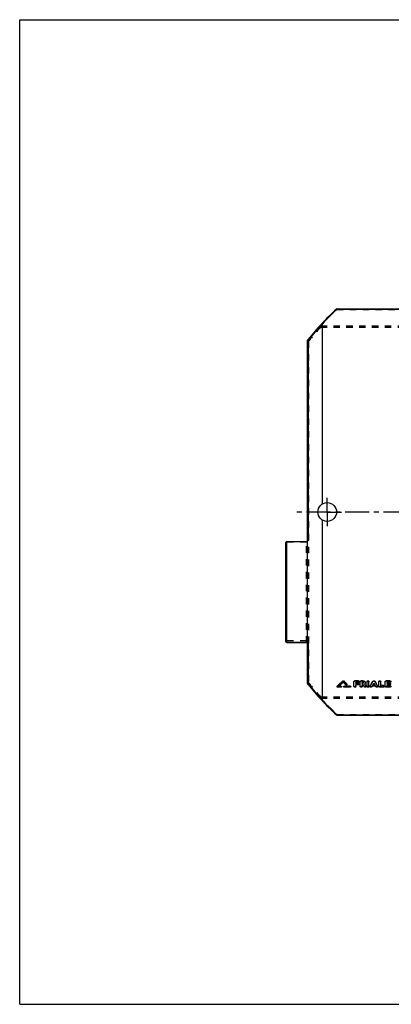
# Model space of a CAD drawing. Header units: millimetres. Extents: x 0 to 1000, y 0 to 1000.
# Tile 1 of 2: x 0 to 377, y 0 to 1000. Entities that reach past the tile are written whole.
import ezdxf

# ---------------------------------------------------------------- set-up
doc = ezdxf.new("R2010")
doc.units = ezdxf.units.MM
doc.header["$LTSCALE"] = 65.185185
doc.linetypes.add('CENTER', pattern=[0.6, 0.375, -0.075, 0.075, -0.075])
doc.linetypes.add('HIDDEN', pattern=[0.2, 0.1, -0.1])
doc.layers.get('0').update_dxf_attribs({"linetype": 'CONTINUOUS'})
for name, color, linetype in [('ACHSEN_S', 7, 'CONTINUOUS'), ('KONST.EL_MIT_GEO', 7, 'CONTINUOUS'), ('RUNDUNG', 7, 'CONTINUOUS'), ('SCHNITT', 7, 'CONTINUOUS')]:
    doc.layers.add(name, color=color, linetype=linetype)

msp = doc.modelspace()

# ---------------------------------------------------------------- linework, layer by layer
at = {"color": 7, "linetype": 'Continuous'}
for p, q in [((0, 0), (0, 1000)), ((0, 1000), (1000, 1000)), ((0, 0), (1000, 0))]:
    msp.add_line(p, q, dxfattribs=at)
at = {"layer": 'ACHSEN_S', "color": 40, "linetype": 'CENTER'}
msp.add_line((511, 500), (280.2, 500), dxfattribs=at)
at = {"layer": 'KONST.EL_MIT_GEO', "color": 7, "linetype": 'Continuous'}
for p, q in [((322, 322.7), (322, 322.5)), ((322.1, 323), (322.1, 322.7)), ((326, 322.1), (322.6, 322.1)), ((326, 322.9), (323.7, 322.9)), ((326, 323.1), (324, 323.1)), ((326, 323.1), (326, 322.9)), ((326.6, 322.5), (326.6, 322.7)), ((327.8, 328.4), (327.8, 328.2)), ((328.7, 328.4), (328.7, 328.2)), ((328.9, 322.7), (328.9, 322.5)), ((329.5, 323.1), (329.5, 322.9)), ((335.3, 323.1), (329.5, 323.1)), ((335.3, 322.9), (329.5, 322.9)), ((335.3, 322.1), (329.5, 322.1)), ((331.9, 325.3), (331.9, 325.1)), ((332, 324.9), (332, 325.1)), ((335.3, 323.1), (335.3, 322.9)), ((335.9, 322.5), (335.9, 322.7)), ((339.2, 322.8), (339.2, 327.8)), ((343.5, 328.5), (340.2, 328.5)), ((340.2, 328.5), (340.2, 328.3)), ((343.5, 328.3), (340.2, 328.3)), ((343.5, 326.9), (341.2, 326.9)), ((341.2, 325.9), (341.2, 326.9)), ((343.2, 326.1), (341.2, 326.1)), ((343.2, 325.9), (341.2, 325.9)), ((343.2, 324.5), (341.2, 324.5)), ((341.2, 322.8), (341.2, 324.5)), ((343.2, 326.1), (343.2, 325.9)), ((343.5, 328.5), (343.5, 328.3)), ((344.2, 325.2), (344.2, 325.4)), ((344.5, 327.6), (344.5, 327.8)), ((345.5, 322.8), (345.5, 327.8)), ((348, 328.5), (346.5, 328.5)), ((346.5, 328.5), (346.5, 328.3)), ((348, 328.3), (346.5, 328.3)), ((348, 326.9), (347.5, 326.9)), ((347.5, 325.9), (347.5, 326.9)), ((348, 326.1), (347.5, 326.1)), ((348, 325.9), (347.5, 325.9)), ((348.2, 324.5), (347.5, 324.5)), ((347.5, 322.8), (347.5, 324.5)), ((348, 328.5), (348, 328.3)), ((348, 326.1), (348, 325.9)), ((350.1, 325.1), (350.1, 325.2)), ((351.3, 323.3), (351.3, 323.1)), ((351.4, 322.8), (351.4, 323)), ((352.4, 322.8), (352.4, 327.8)), ((354.4, 322.8), (354.4, 327.8)), ((355.4, 323.3), (355.4, 323.1)), ((355.4, 323), (355.4, 322.8)), ((361.1, 323.1), (357.6, 323.1)), ((358.4, 328.1), (358.4, 327.9)), ((360.2, 324.5), (358.5, 324.5)), ((360.1, 324.7), (358.6, 324.7)), ((360.3, 328.1), (360.3, 327.9)), ((363.3, 323.3), (363.3, 323.1)), ((363.3, 322.8), (363.3, 323)), ((364.3, 322.8), (364.3, 327.8)), ((369, 322.1), (365.3, 322.1)), ((366.3, 323.5), (366.3, 327.8)), ((369, 323.7), (366.3, 323.7)), ((369, 323.5), (366.3, 323.5)), ((369, 323.7), (369, 323.5)), ((369.9, 322.8), (369.9, 323)), ((370.9, 322.8), (370.9, 327.8)), ((375.6, 328.5), (371.9, 328.5)), ((371.9, 328.5), (371.9, 328.3)), ((375.6, 328.3), (371.9, 328.3)), ((375.6, 322.1), (371.9, 322.1)), ((375.6, 326.9), (372.9, 326.9)), ((372.9, 325.9), (372.9, 326.9)), ((375.2, 326.1), (372.9, 326.1)), ((375.2, 325.9), (372.9, 325.9)), ((375.2, 324.5), (372.9, 324.5)), ((372.9, 323.5), (372.9, 324.5)), ((375.6, 323.7), (372.9, 323.7)), ((375.6, 323.5), (372.9, 323.5)), ((375.2, 326.1), (375.2, 325.9)), ((375.6, 328.5), (375.6, 328.3)), ((375.6, 323.7), (375.6, 323.5)), ((376.2, 325.2), (376.2, 325.4)), ((376.6, 327.6), (376.6, 327.8)), ((376.6, 322.8), (376.6, 323))]:
    msp.add_line(p, q, dxfattribs=at)
at = {"layer": 'KONST.EL_MIT_GEO', "color": 8, "linetype": 'HIDDEN'}
for p, q in [((322.6, 322.3), (322.6, 322.1)), ((326, 322.3), (322.6, 322.3)), ((323.7, 323.1), (323.7, 322.9)), ((324, 323.1), (323.7, 323.1)), ((326, 322.3), (326, 322.1)), ((328.3, 327.5), (328.3, 327.2)), ((329.5, 322.3), (329.5, 322.1)), ((335.3, 322.3), (329.5, 322.3)), ((331, 324.9), (331, 324.6)), ((335.3, 322.3), (335.3, 322.1)), ((343.5, 327.1), (341.2, 327.1)), ((341.2, 327.1), (341.2, 326.9)), ((343.2, 324.7), (341.2, 324.7)), ((341.2, 324.7), (341.2, 324.5)), ((343.2, 324.7), (343.2, 324.5)), ((343.5, 327.1), (343.5, 326.9)), ((348, 327.1), (347.5, 327.1)), ((347.5, 327.1), (347.5, 326.9)), ((348.2, 324.7), (347.5, 324.7)), ((347.5, 324.7), (347.5, 324.5)), ((348, 327.1), (348, 326.9)), ((348.2, 324.7), (348.2, 324.5)), ((348.7, 326.4), (348.7, 326.6)), ((349.5, 322.7), (349.5, 322.5)), ((350.1, 325.2), (350, 325.3)), ((350, 325.3), (350, 325.1)), ((350.7, 326.4), (350.7, 326.6)), ((357.3, 322.7), (357.3, 322.5)), ((361.1, 323.3), (357.6, 323.3)), ((357.6, 323.3), (357.6, 323.1)), ((358.6, 324.7), (358.5, 324.7)), ((358.5, 324.7), (358.5, 324.5)), ((359.4, 326.1), (359.4, 325.9)), ((360.2, 324.7), (360.1, 324.7)), ((360.2, 324.7), (360.2, 324.5)), ((361.1, 323.3), (361.1, 323.1)), ((361.4, 322.7), (361.4, 322.5)), ((369, 322.3), (365.3, 322.3)), ((365.3, 322.3), (365.3, 322.1)), ((369, 322.3), (369, 322.1)), ((375.6, 322.3), (371.9, 322.3)), ((371.9, 322.3), (371.9, 322.1)), ((375.6, 327.1), (372.9, 327.1)), ((372.9, 327.1), (372.9, 326.9)), ((375.2, 324.7), (372.9, 324.7)), ((372.9, 324.7), (372.9, 324.5)), ((375.2, 324.7), (375.2, 324.5)), ((375.6, 327.1), (375.6, 326.9)), ((375.6, 322.3), (375.6, 322.1))]:
    msp.add_line(p, q, dxfattribs=at)
at = {"layer": 'KONST.EL_MIT_GEO', "color": 7, "linetype": 'Continuous'}
for centre, radius, start, end in [((-18.6, 685), 497.1, 313.267, 314.1687), ((-19, 684.7), 497.4, 313.3018, 314.2035), ((-16.8, 683.9), 496.3, 313.3291, 314.0527), ((676.2, 686.9), 500.4, 225.9493, 226.3788), ((679, 689), 502.7, 225.8346, 226.3322), ((679.4, 688.8), 503, 225.7999, 226.2975), ((713.9, 566.3), 438.4, 213.4615, 213.7766), ((718.7, 568), 441.5, 213.3723, 213.6841), ((717.7, 567.8), 440.5, 213.4388, 213.7163), ((-25.7, 563.3), 450.4, 327.8011, 328.5247), ((-26.3, 563.2), 451, 327.8324, 328.5557), ((-24.7, 563.5), 451.7, 328.0497, 328.2523), ((743.5, 563.5), 451.7, 211.7477, 211.9503), ((744.4, 563.3), 450.4, 211.4753, 212.1989), ((745, 563.2), 451, 211.4444, 212.1676)]:
    msp.add_arc(centre, radius, start, end, dxfattribs=at)
at = {"layer": 'KONST.EL_MIT_GEO', "color": 8, "linetype": 'HIDDEN'}
for centre, radius, start, end in [((-16.4, 684.2), 496, 313.2944, 314.0179), ((675.8, 687.1), 500.1, 225.9841, 226.4136), ((713.3, 566.4), 437.9, 213.4935, 213.8087), ((348.4, 326.6), 0.365, 343.0744, 356.66), ((348.4, 326.6), 0.36, 356.7393, 0.0017), ((-24.1, 563.6), 451, 328.0185, 328.2212), ((742.8, 563.6), 451, 211.7788, 211.9815)]:
    msp.add_arc(centre, radius, start, end, dxfattribs=at)
at = {"layer": 'KONST.EL_MIT_GEO', "color": 7, "linetype": 'Continuous'}
for points, knots in [([(322, 322.7), (322, 322.7), (322, 322.8), (322.1, 322.9), (322.1, 323)], [0, 0, 0, 0, 0.23322, 1, 1, 1, 1]), ([(322, 322.5), (322, 322.5), (322, 322.6), (322.1, 322.7), (322.1, 322.7)], [0, 0, 0, 0, 0.23841, 1, 1, 1, 1]), ([(322.6, 322.1), (322.5, 322.1), (322.4, 322.1), (322.2, 322.2), (322, 322.3), (322, 322.5), (322, 322.5)], [0, 0, 0, 0, 0.28969, 0.55781, 0.79231, 1, 1, 1, 1]), ([(326, 323.1), (326.1, 323.1), (326.3, 323.1), (326.5, 323), (326.6, 322.9), (326.6, 322.8), (326.6, 322.7)], [0, 0, 0, 0, 0.29134, 0.55614, 0.79447, 1, 1, 1, 1]), ([(326, 322.9), (326.1, 322.9), (326.3, 322.9), (326.5, 322.8), (326.6, 322.7), (326.6, 322.6), (326.6, 322.5)], [0, 0, 0, 0, 0.2895, 0.55761, 0.79229, 1, 1, 1, 1]), ([(326.6, 322.5), (326.6, 322.5), (326.6, 322.3), (326.5, 322.2), (326.3, 322.1), (326.1, 322.1), (326, 322.1)], [0, 0, 0, 0, 0.2077, 0.44224, 0.71036, 1, 1, 1, 1]), ([(327.8, 328.4), (327.9, 328.5), (328.3, 328.6), (328.6, 328.5), (328.7, 328.4)], [0, 0, 0, 0, 0.50006, 1, 1, 1, 1]), ([(327.8, 328.2), (327.9, 328.3), (328.3, 328.4), (328.6, 328.3), (328.7, 328.2)], [0, 0, 0, 0, 0.50001, 1, 1, 1, 1]), ([(328.9, 322.7), (328.9, 322.8), (329, 322.9), (329.1, 323), (329.3, 323.1), (329.4, 323.1), (329.5, 323.1)], [0, 0, 0, 0, 0.20746, 0.44373, 0.70658, 1, 1, 1, 1]), ([(328.9, 322.5), (328.9, 322.6), (329, 322.7), (329.1, 322.8), (329.3, 322.9), (329.4, 322.9), (329.5, 322.9)], [0, 0, 0, 0, 0.20773, 0.44242, 0.71054, 1, 1, 1, 1]), ([(329.5, 322.1), (329.4, 322.1), (329.3, 322.1), (329.1, 322.2), (329, 322.3), (328.9, 322.5), (328.9, 322.5)], [0, 0, 0, 0, 0.28968, 0.5578, 0.79232, 1, 1, 1, 1]), ([(332, 324.9), (332, 324.8), (332, 324.8), (331.9, 324.6), (331.8, 324.5), (331.6, 324.5), (331.3, 324.5), (331, 324.6), (331, 324.6)], [0, 0, 0, 0, 0.101, 0.21051, 0.33265, 0.46633, 0.7456, 1, 1, 1, 1]), ([(331.9, 325.3), (331.9, 325.3), (332, 325.3), (332, 325.2), (332, 325.1)], [0, 0, 0, 0, 0.27772, 1, 1, 1, 1]), ([(331.9, 325.1), (331.9, 325.1), (332, 325), (332, 325), (332, 324.9)], [0, 0, 0, 0, 0.27012, 1, 1, 1, 1]), ([(335.3, 323.1), (335.4, 323.1), (335.5, 323.1), (335.7, 323), (335.8, 322.9), (335.9, 322.8), (335.9, 322.7)], [0, 0, 0, 0, 0.29134, 0.55614, 0.79447, 1, 1, 1, 1]), ([(335.3, 322.9), (335.4, 322.9), (335.5, 322.9), (335.7, 322.8), (335.8, 322.7), (335.9, 322.6), (335.9, 322.5)], [0, 0, 0, 0, 0.2895, 0.55761, 0.79229, 1, 1, 1, 1]), ([(335.9, 322.5), (335.9, 322.5), (335.8, 322.3), (335.7, 322.2), (335.5, 322.1), (335.4, 322.1), (335.3, 322.1)], [0, 0, 0, 0, 0.2077, 0.44224, 0.71036, 1, 1, 1, 1]), ([(339.2, 327.8), (339.2, 327.9), (339.3, 328.1), (339.5, 328.4), (339.9, 328.5), (340.1, 328.5), (340.2, 328.5)], [0, 0, 0, 0, 0.21158, 0.44757, 0.71308, 1, 1, 1, 1]), ([(339.2, 327.6), (339.2, 327.7), (339.3, 327.9), (339.5, 328.2), (339.9, 328.3), (340.1, 328.3), (340.2, 328.3)], [0, 0, 0, 0, 0.21115, 0.44694, 0.71357, 1, 1, 1, 1]), ([(341.2, 322.8), (341.2, 322.7), (341.2, 322.5), (340.9, 322.3), (340.6, 322.1), (340.2, 322.1), (339.9, 322.1), (339.5, 322.3), (339.3, 322.5), (339.2, 322.7), (339.2, 322.8)], [0, 0, 0, 0, 0.10395, 0.2212, 0.35523, 0.5, 0.64477, 0.7788, 0.89606, 1, 1, 1, 1]), ([(343.2, 326.1), (343.3, 326.1), (343.6, 326.1), (343.9, 325.9), (344.1, 325.7), (344.2, 325.5), (344.2, 325.4)], [0, 0, 0, 0, 0.29115, 0.55468, 0.79195, 1, 1, 1, 1]), ([(343.2, 325.9), (343.3, 325.9), (343.6, 325.9), (343.9, 325.7), (344.1, 325.5), (344.2, 325.3), (344.2, 325.2)], [0, 0, 0, 0, 0.28779, 0.55512, 0.79042, 1, 1, 1, 1]), ([(344.2, 325.2), (344.2, 325.1), (344.1, 324.9), (343.9, 324.7), (343.6, 324.5), (343.3, 324.5), (343.2, 324.5)], [0, 0, 0, 0, 0.20954, 0.44456, 0.7119, 1, 1, 1, 1]), ([(343.5, 328.5), (343.7, 328.5), (343.9, 328.5), (344.2, 328.4), (344.5, 328.1), (344.5, 327.9), (344.5, 327.8)], [0, 0, 0, 0, 0.28971, 0.55256, 0.79034, 1, 1, 1, 1]), ([(343.5, 328.3), (343.7, 328.3), (343.9, 328.3), (344.2, 328.2), (344.5, 327.9), (344.5, 327.7), (344.5, 327.6)], [0, 0, 0, 0, 0.28642, 0.55306, 0.78884, 1, 1, 1, 1]), ([(344.5, 327.6), (344.5, 327.5), (344.5, 327.3), (344.2, 327.1), (343.9, 327), (343.7, 326.9), (343.5, 326.9)], [0, 0, 0, 0, 0.21111, 0.44663, 0.71328, 1, 1, 1, 1]), ([(345.5, 327.8), (345.5, 327.9), (345.6, 328.1), (345.8, 328.4), (346.1, 328.5), (346.4, 328.5), (346.5, 328.5)], [0, 0, 0, 0, 0.21158, 0.44757, 0.71308, 1, 1, 1, 1]), ([(345.5, 327.6), (345.5, 327.7), (345.6, 327.9), (345.8, 328.2), (346.1, 328.3), (346.4, 328.3), (346.5, 328.3)], [0, 0, 0, 0, 0.21115, 0.44694, 0.71357, 1, 1, 1, 1]), ([(347.5, 322.8), (347.5, 322.7), (347.4, 322.5), (347.2, 322.3), (346.9, 322.1), (346.5, 322.1), (346.1, 322.1), (345.8, 322.3), (345.6, 322.5), (345.5, 322.7), (345.5, 322.8)], [0, 0, 0, 0, 0.10395, 0.2212, 0.35523, 0.5, 0.64477, 0.7788, 0.89606, 1, 1, 1, 1]), ([(348, 328.5), (348.4, 328.5), (349.1, 328.5), (349.9, 328.1), (350.6, 327.4), (350.7, 326.9), (350.7, 326.6)], [0, 0, 0, 0, 0.28744, 0.55326, 0.78914, 1, 1, 1, 1]), ([(348, 328.3), (348.4, 328.3), (349.1, 328.2), (349.9, 327.8), (350.6, 327.2), (350.7, 326.7), (350.7, 326.4)], [0, 0, 0, 0, 0.28685, 0.55382, 0.7896, 1, 1, 1, 1]), ([(348.7, 326.4), (348.7, 326.5), (348.7, 326.6), (348.5, 326.8), (348.3, 326.9), (348.1, 326.9), (348, 326.9)], [0, 0, 0, 0, 0.21037, 0.44589, 0.71283, 1, 1, 1, 1]), ([(348, 326.1), (348.2, 326.1), (348.5, 326.2), (348.7, 326.4), (348.7, 326.5)], [0, 0, 0, 0, 0.54839, 1, 1, 1, 1]), ([(348, 325.9), (348.1, 325.9), (348.3, 325.9), (348.5, 326), (348.7, 326.2), (348.7, 326.4), (348.7, 326.4)], [0, 0, 0, 0, 0.28739, 0.55433, 0.78966, 1, 1, 1, 1]), ([(351.4, 322.8), (351.4, 322.7), (351.4, 322.6), (351.2, 322.3), (350.9, 322.2), (350.5, 322.1), (350, 322.1), (349.6, 322.3), (349.5, 322.5)], [0, 0, 0, 0, 0.10132, 0.21285, 0.33873, 0.47656, 0.75782, 1, 1, 1, 1]), ([(350.7, 326.4), (350.7, 326.2), (350.6, 325.6), (350.2, 325.3), (350, 325.1)], [0, 0, 0, 0, 0.47315, 1, 1, 1, 1]), ([(351.3, 323.3), (351.3, 323.3), (351.4, 323.2), (351.4, 323.1), (351.4, 323)], [0, 0, 0, 0, 0.26358, 1, 1, 1, 1]), ([(351.3, 323.1), (351.3, 323.1), (351.4, 323), (351.4, 322.9), (351.4, 322.8)], [0, 0, 0, 0, 0.26116, 1, 1, 1, 1]), ([(352.4, 327.8), (352.4, 327.9), (352.5, 328.1), (352.7, 328.4), (353, 328.5), (353.4, 328.6), (353.8, 328.5), (354.1, 328.4), (354.3, 328.1), (354.4, 327.9), (354.4, 327.8)], [0, 0, 0, 0, 0.10688, 0.2232, 0.35764, 0.49978, 0.64279, 0.77654, 0.89325, 1, 1, 1, 1]), ([(352.4, 327.6), (352.4, 327.7), (352.5, 327.9), (352.7, 328.2), (353, 328.3), (353.4, 328.4), (353.8, 328.3), (354.1, 328.2), (354.3, 327.9), (354.4, 327.7), (354.4, 327.6)], [0, 0, 0, 0, 0.10557, 0.22346, 0.35679, 0.5, 0.64322, 0.77655, 0.89443, 1, 1, 1, 1]), ([(354.4, 322.8), (354.4, 322.7), (354.3, 322.5), (354.1, 322.3), (353.8, 322.1), (353.4, 322.1), (353, 322.1), (352.7, 322.3), (352.5, 322.5), (352.4, 322.7), (352.4, 322.8)], [0, 0, 0, 0, 0.10395, 0.2212, 0.35523, 0.5, 0.64477, 0.7788, 0.89606, 1, 1, 1, 1]), ([(355.4, 323), (355.4, 323.1), (355.4, 323.2), (355.4, 323.3), (355.4, 323.3)], [0, 0, 0, 0, 0.7395, 1, 1, 1, 1]), ([(355.4, 322.8), (355.4, 322.8), (355.4, 322.9), (355.4, 323), (355.4, 323.1)], [0, 0, 0, 0, 0.24457, 1, 1, 1, 1]), ([(357.3, 322.5), (357.2, 322.4), (356.8, 322.1), (356.3, 322.1), (355.8, 322.2), (355.6, 322.3), (355.4, 322.5), (355.4, 322.7), (355.4, 322.8)], [0, 0, 0, 0, 0.24081, 0.52211, 0.66036, 0.78669, 0.89853, 1, 1, 1, 1]), ([(358.4, 328.1), (358.5, 328.3), (358.8, 328.5), (359.4, 328.6), (359.9, 328.5), (360.2, 328.3), (360.3, 328.1)], [0, 0, 0, 0, 0.23164, 0.4998, 0.76811, 1, 1, 1, 1]), ([(358.4, 327.9), (358.5, 328.1), (358.8, 328.3), (359.4, 328.4), (359.9, 328.3), (360.2, 328.1), (360.3, 327.9)], [0, 0, 0, 0, 0.23192, 0.50004, 0.76814, 1, 1, 1, 1]), ([(363.3, 322.8), (363.3, 322.7), (363.3, 322.5), (363.1, 322.3), (362.9, 322.2), (362.4, 322.1), (361.9, 322.1), (361.5, 322.4), (361.4, 322.5)], [0, 0, 0, 0, 0.10147, 0.21331, 0.33963, 0.47789, 0.75918, 1, 1, 1, 1]), ([(363.3, 323.3), (363.3, 323.3), (363.3, 323.2), (363.3, 323.1), (363.3, 323)], [0, 0, 0, 0, 0.2626, 1, 1, 1, 1]), ([(363.3, 323.1), (363.3, 323.1), (363.3, 323), (363.3, 322.9), (363.3, 322.8)], [0, 0, 0, 0, 0.26017, 1, 1, 1, 1]), ([(364.3, 327.8), (364.3, 327.9), (364.4, 328.1), (364.6, 328.4), (364.9, 328.5), (365.3, 328.6), (365.7, 328.5), (366, 328.4), (366.3, 328.1), (366.3, 327.9), (366.3, 327.8)], [0, 0, 0, 0, 0.10688, 0.2232, 0.35764, 0.49978, 0.64279, 0.77654, 0.89325, 1, 1, 1, 1]), ([(364.3, 327.6), (364.3, 327.7), (364.4, 327.9), (364.6, 328.2), (364.9, 328.3), (365.3, 328.4), (365.7, 328.3), (366, 328.2), (366.3, 327.9), (366.3, 327.7), (366.3, 327.6)], [0, 0, 0, 0, 0.10557, 0.22346, 0.35679, 0.5, 0.64322, 0.77655, 0.89443, 1, 1, 1, 1]), ([(365.3, 322.1), (365.2, 322.1), (364.9, 322.1), (364.6, 322.3), (364.4, 322.5), (364.3, 322.7), (364.3, 322.8)], [0, 0, 0, 0, 0.28954, 0.55758, 0.79211, 1, 1, 1, 1]), ([(369, 323.7), (369.1, 323.7), (369.3, 323.7), (369.7, 323.5), (369.9, 323.3), (369.9, 323.1), (369.9, 323)], [0, 0, 0, 0, 0.29261, 0.55684, 0.79359, 1, 1, 1, 1]), ([(369, 323.5), (369.1, 323.5), (369.3, 323.5), (369.7, 323.3), (369.9, 323.1), (369.9, 322.9), (369.9, 322.8)], [0, 0, 0, 0, 0.28921, 0.55727, 0.79205, 1, 1, 1, 1]), ([(369.9, 322.8), (369.9, 322.7), (369.9, 322.5), (369.7, 322.3), (369.3, 322.1), (369.1, 322.1), (369, 322.1)], [0, 0, 0, 0, 0.2079, 0.44241, 0.71047, 1, 1, 1, 1]), ([(370.9, 327.8), (370.9, 327.9), (371, 328.1), (371.2, 328.4), (371.6, 328.5), (371.8, 328.5), (371.9, 328.5)], [0, 0, 0, 0, 0.21158, 0.44757, 0.71308, 1, 1, 1, 1]), ([(370.9, 327.6), (370.9, 327.7), (371, 327.9), (371.2, 328.2), (371.6, 328.3), (371.8, 328.3), (371.9, 328.3)], [0, 0, 0, 0, 0.21115, 0.44694, 0.71357, 1, 1, 1, 1]), ([(371.9, 322.1), (371.8, 322.1), (371.6, 322.1), (371.2, 322.3), (371, 322.5), (370.9, 322.7), (370.9, 322.8)], [0, 0, 0, 0, 0.28954, 0.55758, 0.79211, 1, 1, 1, 1]), ([(375.2, 326.1), (375.4, 326.1), (375.6, 326.1), (375.9, 325.9), (376.2, 325.7), (376.2, 325.5), (376.2, 325.4)], [0, 0, 0, 0, 0.29115, 0.55468, 0.79195, 1, 1, 1, 1]), ([(375.2, 325.9), (375.4, 325.9), (375.6, 325.9), (375.9, 325.7), (376.2, 325.5), (376.2, 325.3), (376.2, 325.2)], [0, 0, 0, 0, 0.28779, 0.55512, 0.79042, 1, 1, 1, 1]), ([(376.2, 325.2), (376.2, 325.1), (376.2, 324.9), (375.9, 324.7), (375.6, 324.5), (375.4, 324.5), (375.2, 324.5)], [0, 0, 0, 0, 0.20954, 0.44456, 0.7119, 1, 1, 1, 1]), ([(375.6, 328.5), (375.7, 328.5), (375.9, 328.5), (376.3, 328.4), (376.5, 328.1), (376.6, 327.9), (376.6, 327.8)], [0, 0, 0, 0, 0.28971, 0.55256, 0.79034, 1, 1, 1, 1]), ([(375.6, 328.3), (375.7, 328.3), (375.9, 328.3), (376.3, 328.2), (376.5, 327.9), (376.6, 327.7), (376.6, 327.6)], [0, 0, 0, 0, 0.28642, 0.55306, 0.78884, 1, 1, 1, 1]), ([(376.6, 327.6), (376.6, 327.5), (376.5, 327.3), (376.3, 327.1), (375.9, 327), (375.7, 326.9), (375.6, 326.9)], [0, 0, 0, 0, 0.21111, 0.44663, 0.71328, 1, 1, 1, 1]), ([(375.6, 323.7), (375.7, 323.7), (375.9, 323.7), (376.3, 323.5), (376.5, 323.3), (376.6, 323.1), (376.6, 323)], [0, 0, 0, 0, 0.29261, 0.55684, 0.79359, 1, 1, 1, 1]), ([(375.6, 323.5), (375.7, 323.5), (375.9, 323.5), (376.3, 323.3), (376.5, 323.1), (376.6, 322.9), (376.6, 322.8)], [0, 0, 0, 0, 0.28921, 0.55727, 0.79205, 1, 1, 1, 1]), ([(376.6, 322.8), (376.6, 322.7), (376.5, 322.5), (376.3, 322.3), (375.9, 322.1), (375.7, 322.1), (375.6, 322.1)], [0, 0, 0, 0, 0.2079, 0.44241, 0.71047, 1, 1, 1, 1])]:
    msp.add_open_spline(points, degree=3, knots=knots, dxfattribs=at)
at = {"layer": 'KONST.EL_MIT_GEO', "color": 8, "linetype": 'HIDDEN'}
for points, knots in [([(322.6, 322.3), (322.5, 322.3), (322.4, 322.3), (322.2, 322.4), (322, 322.6), (322, 322.7), (322, 322.7)], [0, 0, 0, 0, 0.29206, 0.55604, 0.79473, 1, 1, 1, 1]), ([(326.6, 322.7), (326.6, 322.7), (326.6, 322.6), (326.5, 322.4), (326.3, 322.3), (326.1, 322.3), (326, 322.3)], [0, 0, 0, 0, 0.20743, 0.44354, 0.70639, 1, 1, 1, 1]), ([(329.5, 322.3), (329.4, 322.3), (329.3, 322.3), (329.1, 322.4), (329, 322.6), (328.9, 322.7), (328.9, 322.7)], [0, 0, 0, 0, 0.29152, 0.55632, 0.7945, 1, 1, 1, 1]), ([(332, 325.1), (332, 325.1), (332, 325), (331.9, 324.9), (331.8, 324.8), (331.6, 324.7), (331.3, 324.7), (331, 324.8), (331, 324.9)], [0, 0, 0, 0, 0.10112, 0.21201, 0.33197, 0.46502, 0.74438, 1, 1, 1, 1]), ([(335.9, 322.7), (335.9, 322.7), (335.8, 322.6), (335.7, 322.4), (335.5, 322.3), (335.4, 322.3), (335.3, 322.3)], [0, 0, 0, 0, 0.20743, 0.44354, 0.70639, 1, 1, 1, 1]), ([(341.2, 323), (341.2, 322.9), (341.2, 322.7), (340.9, 322.5), (340.6, 322.4), (340.2, 322.3), (339.9, 322.4), (339.5, 322.5), (339.3, 322.7), (339.2, 322.9), (339.2, 323)], [0, 0, 0, 0, 0.10521, 0.2209, 0.35606, 0.49977, 0.64438, 0.77885, 0.89493, 1, 1, 1, 1]), ([(344.2, 325.4), (344.2, 325.3), (344.1, 325.1), (343.9, 324.9), (343.6, 324.8), (343.3, 324.7), (343.2, 324.7)], [0, 0, 0, 0, 0.20919, 0.44487, 0.70912, 1, 1, 1, 1]), ([(344.5, 327.8), (344.5, 327.7), (344.5, 327.5), (344.2, 327.3), (343.9, 327.2), (343.7, 327.1), (343.5, 327.1)], [0, 0, 0, 0, 0.2108, 0.447, 0.71057, 1, 1, 1, 1]), ([(347.5, 323), (347.5, 322.9), (347.4, 322.7), (347.2, 322.5), (346.9, 322.4), (346.5, 322.3), (346.1, 322.4), (345.8, 322.5), (345.6, 322.7), (345.5, 322.9), (345.5, 323)], [0, 0, 0, 0, 0.10521, 0.2209, 0.35606, 0.49977, 0.64438, 0.77885, 0.89493, 1, 1, 1, 1]), ([(348.7, 326.6), (348.7, 326.7), (348.7, 326.8), (348.5, 327), (348.3, 327.1), (348.1, 327.1), (348, 327.1)], [0, 0, 0, 0, 0.20844, 0.44694, 0.71001, 1, 1, 1, 1]), ([(351.4, 323), (351.4, 322.9), (351.4, 322.8), (351.2, 322.6), (350.9, 322.4), (350.5, 322.3), (350, 322.3), (349.6, 322.6), (349.5, 322.7)], [0, 0, 0, 0, 0.09981, 0.21207, 0.33834, 0.47432, 0.75652, 1, 1, 1, 1]), ([(350.7, 326.6), (350.7, 326.4), (350.6, 325.9), (350.2, 325.5), (350, 325.3)], [0, 0, 0, 0, 0.47138, 1, 1, 1, 1]), ([(354.4, 323), (354.4, 322.9), (354.3, 322.7), (354.1, 322.5), (353.8, 322.4), (353.4, 322.3), (353, 322.4), (352.7, 322.5), (352.5, 322.7), (352.4, 322.9), (352.4, 323)], [0, 0, 0, 0, 0.10521, 0.2209, 0.35606, 0.49977, 0.64438, 0.77885, 0.89493, 1, 1, 1, 1]), ([(357.3, 322.7), (357.2, 322.6), (356.8, 322.3), (356.3, 322.3), (355.8, 322.4), (355.6, 322.6), (355.4, 322.8), (355.4, 322.9), (355.4, 323)], [0, 0, 0, 0, 0.24155, 0.52422, 0.66032, 0.78793, 0.89955, 1, 1, 1, 1]), ([(363.3, 323), (363.3, 322.9), (363.3, 322.8), (363.1, 322.6), (362.9, 322.4), (362.5, 322.3), (361.9, 322.3), (361.5, 322.6), (361.4, 322.7)], [0, 0, 0, 0, 0.10005, 0.21243, 0.33934, 0.47566, 0.75795, 1, 1, 1, 1]), ([(365.3, 322.3), (365.2, 322.3), (364.9, 322.4), (364.6, 322.5), (364.4, 322.7), (364.3, 322.9), (364.3, 323)], [0, 0, 0, 0, 0.29, 0.55807, 0.79165, 1, 1, 1, 1]), ([(369.9, 323), (369.9, 322.9), (369.9, 322.7), (369.7, 322.5), (369.3, 322.4), (369.1, 322.3), (369, 322.3)], [0, 0, 0, 0, 0.20754, 0.44269, 0.70765, 1, 1, 1, 1]), ([(371.9, 322.3), (371.8, 322.3), (371.6, 322.4), (371.2, 322.5), (371, 322.7), (370.9, 322.9), (370.9, 323)], [0, 0, 0, 0, 0.29, 0.55807, 0.79165, 1, 1, 1, 1]), ([(376.2, 325.4), (376.2, 325.3), (376.2, 325.1), (375.9, 324.9), (375.6, 324.8), (375.4, 324.7), (375.2, 324.7)], [0, 0, 0, 0, 0.20919, 0.44487, 0.70912, 1, 1, 1, 1]), ([(376.6, 327.8), (376.6, 327.7), (376.5, 327.5), (376.3, 327.3), (375.9, 327.2), (375.7, 327.1), (375.6, 327.1)], [0, 0, 0, 0, 0.2108, 0.447, 0.71057, 1, 1, 1, 1]), ([(376.6, 323), (376.6, 322.9), (376.5, 322.7), (376.3, 322.5), (375.9, 322.4), (375.7, 322.3), (375.6, 322.3)], [0, 0, 0, 0, 0.20754, 0.44269, 0.70765, 1, 1, 1, 1])]:
    msp.add_open_spline(points, degree=3, knots=knots, dxfattribs=at)
for points in [[(357.3, 322.7), (357.4, 322.9), (357.5, 323.1), (357.6, 323.3)], [(361.4, 322.7), (361.3, 322.9), (361.2, 323.1), (361.1, 323.3)]]:
    msp.add_open_spline(points, degree=3, dxfattribs=at)
at = {"layer": 'KONST.EL_MIT_GEO', "color": 7, "linetype": 'Continuous'}
for points in [[(357.3, 322.5), (357.4, 322.7), (357.5, 322.9), (357.6, 323.1)], [(361.4, 322.5), (361.3, 322.7), (361.2, 322.9), (361.1, 323.1)]]:
    msp.add_open_spline(points, degree=3, dxfattribs=at)
at = {"layer": 'RUNDUNG', "color": 7, "linetype": 'Continuous'}
for p, q in [((322, 706.3), (322, 706.1)), ((322, 706.3), (700, 706.3)), ((322, 706.1), (700, 706.1)), ((292, 471.1), (292, 674.1)), ((292.9, 471.2), (292.9, 674.8)), ((271, 367.4), (271, 470.1)), ((271, 470.1), (291.2, 470.1)), ((292, 367.4), (292, 470.3)), ((270, 368.4), (270, 469.1)), ((271, 367.9), (292, 367.9)), ((271, 367.4), (291.3, 367.4)), ((292.9, 367.4), (292, 367.4)), ((292, 325.9), (292, 366.4)), ((292.9, 325.2), (292.9, 367.4)), ((322, 293.9), (700, 293.9)), ((322, 293.9), (322, 293.7)), ((322, 293.7), (700, 293.7))]:
    msp.add_line(p, q, dxfattribs=at)
at = {"layer": 'RUNDUNG', "color": 8, "linetype": 'HIDDEN'}
for p, q in [((322, 705.8), (322, 706.1)), ((322, 705.8), (700, 705.8)), ((305.3, 689.1), (305.3, 687.7)), ((305.3, 689.1), (716.7, 689.1)), ((305.3, 687.7), (716.7, 687.7)), ((293, 673.3), (293, 326.7)), ((291, 367.4), (291, 470.1)), ((292, 470.3), (292, 471.1)), ((291, 469.2), (271, 469.2)), ((291, 369), (271, 369)), ((292, 367.4), (292, 366.4)), ((305.3, 312.3), (305.3, 310.9)), ((305.3, 312.3), (716.7, 312.3)), ((305.3, 310.9), (716.7, 310.9)), ((322, 294.2), (700, 294.2)), ((322, 293.9), (322, 294.2))]:
    msp.add_line(p, q, dxfattribs=at)
at = {"layer": 'RUNDUNG', "color": 7, "linetype": 'Continuous'}
for centre, radius, start, end in [((511, 500), 280, 132.6329, 141.3854), ((511.8, 500.8), 279.5, 132.7489, 137.0889), ((322, 705.3), 1, 90, 132.6329), ((511.7, 500.7), 279.6, 137.0809, 141.4938), ((307, 689.9), 1.29, 89.9996, 93.8716), ((293, 674.1), 1, 141.3855, 180), ((292.9, 673.8), 1.04, 115.0119, 122.0498), ((271, 469.1), 1, 90, 180), ((291, 471.1), 1, 274.0386, 360), ((271, 368.4), 1, 180, 270), ((291, 366.4), 1, 0, 85.9614), ((291, 370.2), 2.82, 288.6484, 289.529), ((291.1, 370.1), 2.71, 289.5291, 290.4102), ((293, 325.9), 1, 180, 218.6146), ((511, 500), 280, 218.6146, 227.3671), ((511.8, 499.3), 279.7, 218.5066, 222.9188), ((307, 310.1), 1.29, 266.146, 270.0183), ((511.8, 499.2), 279.6, 222.9114, 227.2508), ((322, 294.7), 1, 227.3671, 270)]:
    msp.add_arc(centre, radius, start, end, dxfattribs=at)
at = {"layer": 'RUNDUNG', "color": 8, "linetype": 'HIDDEN'}
for centre, radius, start, end in [((511.3, 500.3), 279.4, 132.6356, 137.4845), ((509.6, 499.6), 277.7, 137.3542, 141.2594), ((291, 471.1), 1, 270, 274.0386), ((291, 366.4), 1, 85.9614, 90), ((509.9, 500.7), 278.1, 218.7436, 222.6431), ((511, 499.5), 279, 222.5116, 227.367)]:
    msp.add_arc(centre, radius, start, end, dxfattribs=at)
for points, knots in [([(322, 705.8), (322, 705.9), (321.8, 705.9), (321.6, 706), (321.4, 706.1), (321.4, 706)], [0, 0, 0, 0, 0.34214, 0.62688, 1, 1, 1, 1]), ([(305.3, 687.7), (305.2, 687.7), (304.9, 687.9), (304.5, 688.3), (304.4, 688.7), (304.5, 689), (304.6, 689.2), (304.6, 689.2)], [0, 0, 0, 0, 0.26888, 0.54138, 0.78604, 0.89579, 1, 1, 1, 1]), ([(304.6, 689.2), (304.6, 689.2), (304.7, 689.3), (304.9, 689.3), (305.1, 689.2), (305.3, 689.1), (305.3, 689.1)], [0, 0, 0, 0, 0.17037, 0.38764, 0.66729, 1, 1, 1, 1]), ([(293, 673.3), (292.9, 673.3), (292.6, 673.4), (292.3, 673.5), (292.1, 673.8), (292, 674), (292, 674.1)], [0, 0, 0, 0, 0.27905, 0.54205, 0.78052, 1, 1, 1, 1]), ([(292.2, 674.7), (292.2, 674.7), (292.1, 674.6), (292.1, 674.3), (292.2, 673.9), (292.5, 673.6), (292.8, 673.4), (292.9, 673.4), (293, 673.3)], [0, 0, 0, 0, 0.09871, 0.20363, 0.4448, 0.7212, 0.86289, 1, 1, 1, 1]), ([(271, 469.2), (270.9, 469.2), (270.6, 469.2), (270.4, 469.2), (270.2, 469.1), (270.1, 469.1), (270, 469.1), (270, 469.1), (270, 469.1)], [0, 0, 0, 0, 0.37464, 0.69326, 0.81639, 0.90928, 0.96955, 1, 1, 1, 1]), ([(292, 469.3), (292, 469.3), (292, 469.3), (291.9, 469.3), (291.8, 469.2), (291.6, 469.2), (291.4, 469.2), (291.1, 469.2), (291, 469.2)], [0, 0, 0, 0, 0.03045, 0.09072, 0.18361, 0.30674, 0.62536, 1, 1, 1, 1]), ([(271, 369), (270.9, 369), (270.7, 369), (270.4, 368.9), (270.2, 368.8), (270, 368.6), (270, 368.5), (270, 368.4)], [0, 0, 0, 0, 0.3135, 0.52877, 0.71505, 0.8691, 1, 1, 1, 1]), ([(291, 369), (291.1, 369), (291.3, 369), (291.6, 369.1), (291.8, 369.2), (292, 369.3), (292, 369.5), (292, 369.5)], [0, 0, 0, 0, 0.3135, 0.52877, 0.71505, 0.86909, 1, 1, 1, 1]), ([(292, 325.9), (292, 326), (292.1, 326.2), (292.3, 326.5), (292.6, 326.6), (292.9, 326.7), (293, 326.7)], [0, 0, 0, 0, 0.21949, 0.45798, 0.721, 1, 1, 1, 1]), ([(293, 326.7), (292.8, 326.6), (292.5, 326.4), (292.2, 326.1), (292.1, 325.7), (292.1, 325.4), (292.2, 325.3), (292.2, 325.3)], [0, 0, 0, 0, 0.27795, 0.55468, 0.79609, 0.90137, 1, 1, 1, 1]), ([(304.6, 310.8), (304.6, 310.8), (304.5, 311), (304.4, 311.3), (304.5, 311.7), (304.9, 312.1), (305.2, 312.3), (305.3, 312.3)], [0, 0, 0, 0, 0.10415, 0.21397, 0.45862, 0.73112, 1, 1, 1, 1]), ([(305.3, 310.9), (305.3, 310.9), (305.1, 310.8), (304.9, 310.7), (304.7, 310.7), (304.6, 310.8), (304.6, 310.8)], [0, 0, 0, 0, 0.33281, 0.61235, 0.83057, 1, 1, 1, 1]), ([(322, 294.2), (322, 294.1), (321.8, 294.1), (321.6, 294), (321.4, 293.9), (321.4, 294)], [0, 0, 0, 0, 0.34214, 0.62688, 1, 1, 1, 1])]:
    msp.add_open_spline(points, degree=3, knots=knots, dxfattribs=at)
at = {"layer": 'RUNDUNG', "color": 7, "linetype": 'Continuous'}
for points, knots in [([(321.8, 706.1), (321.7, 706.1), (321.6, 706.1), (321.4, 706.1), (321.4, 706)], [0, 0, 0, 0, 0.5215, 1, 1, 1, 1]), ([(322, 706.1), (322, 706.1), (321.9, 706.1), (321.9, 706.1), (321.8, 706.1)], [0, 0, 0, 0, 0.25725, 1, 1, 1, 1]), ([(306.3, 691.1), (306.4, 691.1), (306.6, 691.2), (306.8, 691.2), (307, 691.1)], [0, 0, 0, 0, 0.4472, 1, 1, 1, 1]), ([(307, 691.1), (306.9, 691.2), (306.7, 691.2), (306.4, 691.2), (306.4, 691.1), (306.3, 691.1)], [0, 0, 0, 0, 0.54493, 0.78039, 1, 1, 1, 1]), ([(292, 674.1), (292, 674.2), (292.1, 674.4), (292.2, 674.6), (292.3, 674.7)], [0, 0, 0, 0, 0.46836, 1, 1, 1, 1]), ([(292.9, 674.8), (292.8, 674.9), (292.7, 674.9), (292.5, 674.9), (292.3, 674.8), (292.3, 674.8), (292.2, 674.7)], [0, 0, 0, 0, 0.30105, 0.56571, 0.79456, 1, 1, 1, 1]), ([(292.5, 674.7), (292.5, 674.7), (292.6, 674.8), (292.8, 674.8), (292.9, 674.8)], [0, 0, 0, 0, 0.24224, 1, 1, 1, 1]), ([(292, 470.3), (291.9, 470.3), (291.6, 470.1), (291.3, 470.1), (291.2, 470.1)], [0, 0, 0, 0, 0.5, 1, 1, 1, 1]), ([(292.9, 471.2), (292.8, 471.2), (292.6, 471.2), (292.3, 471.1), (292.1, 471.1), (292, 471.1), (292, 471.1), (292, 471.1)], [0, 0, 0, 0, 0.38553, 0.70327, 0.91301, 0.9708, 1, 1, 1, 1]), ([(271, 367.9), (270.9, 367.9), (270.7, 367.9), (270.4, 368), (270.2, 368.1), (270, 368.3), (270, 368.4), (270, 368.4)], [0, 0, 0, 0, 0.31281, 0.52776, 0.714, 0.8684, 1, 1, 1, 1]), ([(291.3, 367.4), (291.4, 367.4), (291.6, 367.5), (291.8, 367.5), (291.9, 367.6)], [0, 0, 0, 0, 0.47394, 1, 1, 1, 1]), ([(292.1, 366.7), (292.1, 366.9), (291.9, 367.2), (291.6, 367.4), (291.4, 367.4), (291.3, 367.4)], [0, 0, 0, 0, 0.51167, 0.75849, 1, 1, 1, 1]), ([(292, 366.4), (292, 366.5), (292, 366.6), (292.1, 366.7), (292.1, 366.7)], [0, 0, 0, 0, 0.45773, 1, 1, 1, 1]), ([(292.1, 366.7), (292.2, 366.8), (292.3, 366.9), (292.4, 367.1), (292.5, 367.3), (292.6, 367.4)], [0, 0, 0, 0, 0.20062, 0.44308, 1, 1, 1, 1]), ([(292, 325.9), (292, 325.8), (292.1, 325.5), (292.3, 325.3), (292.5, 325.3)], [0, 0, 0, 0, 0.46112, 1, 1, 1, 1]), ([(292.2, 325.3), (292.3, 325.2), (292.3, 325.2), (292.5, 325.1), (292.7, 325.1), (292.8, 325.1), (292.9, 325.2)], [0, 0, 0, 0, 0.20544, 0.43429, 0.69895, 1, 1, 1, 1]), ([(292.5, 325.3), (292.5, 325.3), (292.6, 325.2), (292.8, 325.2), (292.9, 325.2)], [0, 0, 0, 0, 0.24224, 1, 1, 1, 1]), ([(307, 308.9), (306.8, 308.8), (306.6, 308.8), (306.4, 308.9), (306.3, 308.9)], [0, 0, 0, 0, 0.55284, 1, 1, 1, 1]), ([(307, 308.9), (306.9, 308.8), (306.7, 308.8), (306.4, 308.8), (306.4, 308.9), (306.3, 308.9)], [0, 0, 0, 0, 0.54493, 0.78039, 1, 1, 1, 1]), ([(322, 293.9), (321.9, 293.9), (321.7, 293.8), (321.4, 293.9), (321.4, 294)], [0, 0, 0, 0, 0.53414, 1, 1, 1, 1])]:
    msp.add_open_spline(points, degree=3, knots=knots, dxfattribs=at)
msp.add_open_spline([(292.9, 471.2), (292.6, 470.9), (292.3, 470.6), (292, 470.3)], degree=3, dxfattribs=at)
at = {"layer": 'SCHNITT', "color": 7, "linetype": 'Continuous'}
for p, q in [((307, 691.1), (307, 508.1)), ((307, 691.1), (307, 508.1)), ((307, 491.9), (307, 308.9)), ((307, 491.9), (307, 308.9))]:
    msp.add_line(p, q, dxfattribs=at)
at = {"layer": 'SCHNITT', "color": 40, "linetype": 'CENTER'}
for q in [(312, 514.5), (297.5, 500), (312, 485.5), (326.5, 500)]:
    msp.add_line((312, 500), q, dxfattribs=at)
at = {"layer": 'SCHNITT', "color": 7, "linetype": 'Continuous'}
msp.add_circle((312, 500), 9.5, dxfattribs=at)

doc.saveas('drawing.dxf')
